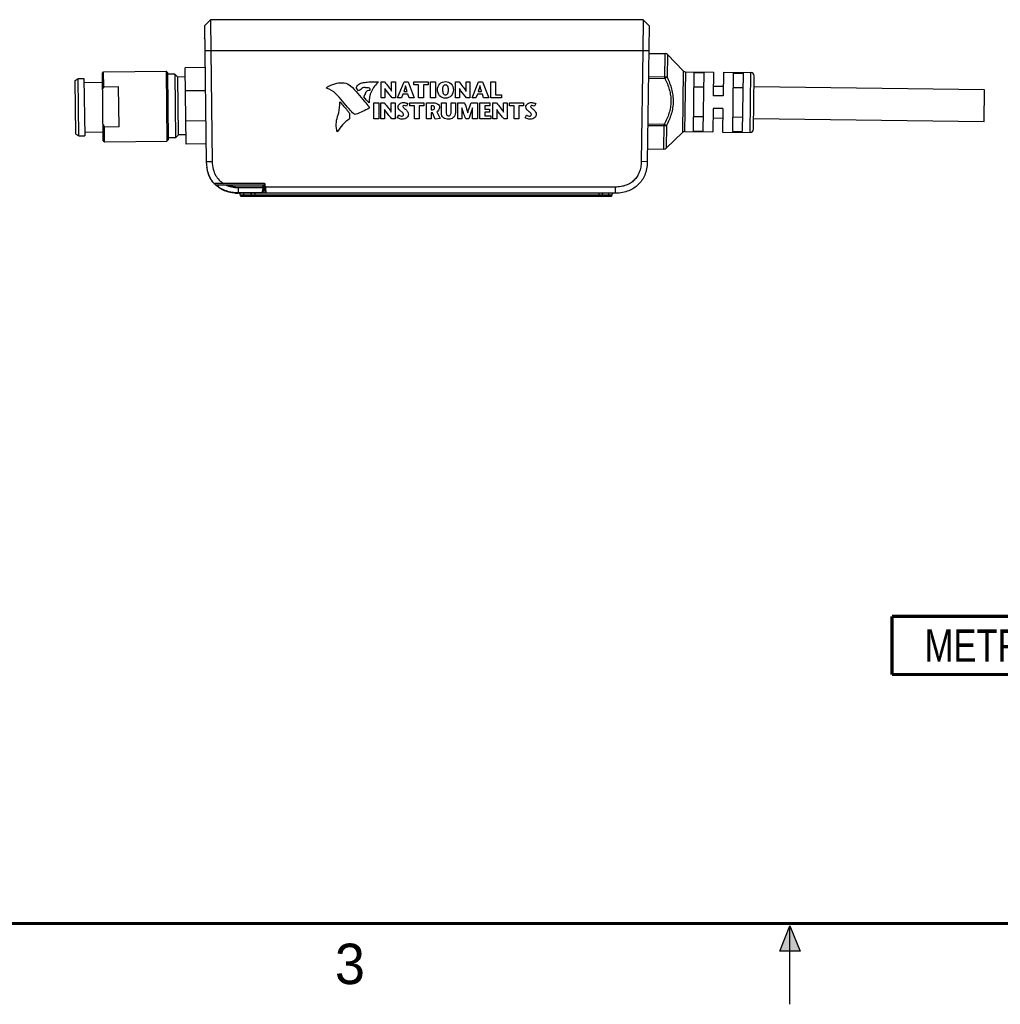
# Model space of a CAD drawing. Header units: inches. Extents: x 0 to 22, y 0 to 17.
# Tile 12 of 51: x 6.2 to 12.3, y 0 to 6.1. Entities that reach past the tile are written whole.
import ezdxf

# ---------------------------------------------------------------- set-up
doc = ezdxf.new("R2010")
doc.units = ezdxf.units.IN
doc.header["$LTSCALE"] = 1.21
doc.header["$MEASUREMENT"] = 0
doc.layers.get('0').update_dxf_attribs({"linetype": 'CONTINUOUS'})
doc.layers.add('02___PRT_ALL_AXES', color=7, linetype='CONTINUOUS')
doc.layers.add('DETAIL', color=7, linetype='CONTINUOUS')
doc.styles.get("Standard").update_dxf_attribs({"font": 'txt', "width": 0.8})
doc.styles.add('TEXTSTYLE_2', font='txt')

# ---------------------------------------------------------------- blocks, each defined once
blk = doc.blocks.new('METRIC_BL2', base_point=(12.3104, 2.2194))
at = {"layer": 'DETAIL', "color": 7, "linetype": 'CONTINUOUS', "const_width": 0.02}
for points in [[(11.6304, 2.3994), (12.9904, 2.3994)], [(11.6304, 2.3994), (11.6304, 2.0394)], [(12.9904, 2.3994), (12.9904, 2.0394)], [(11.6304, 2.0394), (12.9904, 2.0394)]]:
    blk.add_lwpolyline(points, dxfattribs=at)
at = {"layer": 'DETAIL', "color": 2, "linetype": 'CONTINUOUS', "width": 0.8}
blk.add_text('METRIC', height=0.2, dxfattribs=at).set_placement((11.8317, 2.1183))

msp = doc.modelspace()

# ---------------------------------------------------------------- hatches: boundary and pattern name
at = {"linetype": 'CONTINUOUS'}
msp.add_hatch(color=2, dxfattribs=at).paths.add_polyline_path([(10.9375, 0.3287), (11, 0.485), (11.0625, 0.3287)])

# ---------------------------------------------------------------- linework, layer by layer
at = {"color": 7, "linetype": 'CONTINUOUS'}
for p, q in [((7.4185, 6.0887), (7.3815, 6.0513)), ((10.0922, 6.0887), (7.4185, 6.0887)), ((10.1291, 6.0513), (10.0922, 6.0887)), ((7.4184, 6.0887), (7.3815, 6.0514)), ((7.3815, 6.0513), (7.3926, 5.2092)), ((7.4184, 6.0887), (7.4205, 5.8971)), ((10.0922, 6.0887), (10.0902, 5.8971)), ((10.1291, 6.0514), (10.0922, 6.0887)), ((10.1291, 6.0514), (10.0922, 6.0887)), ((10.1291, 6.0513), (10.1181, 5.2102)), ((7.3822, 5.9706), (7.3822, 5.9726)), ((7.4205, 5.8971), (7.3836, 5.8956)), ((7.4205, 5.8971), (7.4295, 5.2107)), ((10.0902, 5.8971), (7.4205, 5.8971)), ((10.0902, 5.8971), (10.0812, 5.2116)), ((10.1271, 5.8956), (10.0902, 5.8971)), ((10.2269, 5.7254), (10.229, 5.8788)), ((10.2428, 5.8728), (10.241, 5.7324)), ((7.3849, 5.7935), (7.2624, 5.7919)), ((7.2686, 5.3195), (7.2624, 5.7919)), ((6.5818, 5.7125), (6.6014, 5.7242)), ((6.6014, 5.7242), (6.6368, 5.7246)), ((6.606, 5.3699), (6.6014, 5.7242)), ((6.6368, 5.7246), (6.6414, 5.3703)), ((6.7505, 5.7576), (6.7583, 5.7656)), ((6.756, 5.3403), (6.7505, 5.7576)), ((6.7583, 5.7656), (7.1441, 5.7706)), ((6.7595, 5.6736), (6.7583, 5.7656)), ((7.1441, 5.7706), (7.1498, 5.3376)), ((7.1521, 5.7629), (7.1441, 5.7706)), ((7.1521, 5.7629), (7.1575, 5.3456)), ((7.198, 5.7517), (7.1522, 5.7511)), ((7.198, 5.7517), (7.2032, 5.358)), ((7.216, 5.7342), (7.198, 5.7517)), ((7.2632, 5.7348), (7.216, 5.7342)), ((7.2206, 5.3759), (7.216, 5.7342)), ((10.1249, 5.7268), (10.2269, 5.7254)), ((10.125, 5.7369), (10.2271, 5.7356)), ((10.241, 5.7324), (10.2269, 5.7254)), ((10.3402, 5.7728), (10.3352, 5.3912)), ((10.354, 5.7669), (10.3492, 5.3968)), ((10.4065, 5.762), (10.4018, 5.4004)), ((10.4065, 5.762), (10.4672, 5.7612)), ((10.4672, 5.7612), (10.4625, 5.3996)), ((10.528, 5.7646), (10.5261, 5.6189)), ((10.5887, 5.7638), (10.5867, 5.6181)), ((10.6493, 5.7588), (10.6446, 5.3972)), ((10.6493, 5.7588), (10.71, 5.758)), ((10.71, 5.758), (10.7052, 5.3964)), ((10.7544, 5.3915), (10.7592, 5.7616)), ((10.7743, 5.4109), (10.7787, 5.7416)), ((6.5862, 5.381), (6.5818, 5.7125)), ((6.6371, 5.701), (6.7513, 5.7025)), ((6.7595, 5.6736), (6.8501, 5.6748)), ((6.8533, 5.4258), (6.8501, 5.6748)), ((10.466, 5.6706), (10.4053, 5.6714)), ((10.7088, 5.6674), (10.6481, 5.6682)), ((7.2643, 5.6501), (7.3868, 5.6517)), ((10.5867, 5.6181), (10.5261, 5.6189)), ((10.403, 5.491), (10.4637, 5.4902)), ((10.525, 5.5402), (10.5231, 5.3946)), ((10.5857, 5.5394), (10.525, 5.5402)), ((10.5857, 5.5394), (10.5838, 5.3938)), ((10.6457, 5.4878), (10.7064, 5.487)), ((6.8533, 5.4258), (6.7628, 5.4246)), ((6.764, 5.3326), (6.7628, 5.4246)), ((7.3892, 5.4629), (7.2668, 5.4613)), ((10.2231, 5.4314), (10.121, 5.4328)), ((10.2232, 5.4416), (10.1212, 5.4429)), ((10.2212, 5.2883), (10.2232, 5.4416)), ((10.2371, 5.4342), (10.2232, 5.4416)), ((10.2371, 5.4342), (10.2352, 5.2938)), ((6.5862, 5.381), (6.606, 5.3699)), ((6.606, 5.3699), (6.6414, 5.3703)), ((6.6411, 5.394), (6.7553, 5.3954)), ((7.2206, 5.3759), (7.2032, 5.358)), ((7.2679, 5.3766), (7.2206, 5.3759)), ((10.4018, 5.4004), (10.4625, 5.3996)), ((10.6446, 5.3972), (10.7052, 5.3964)), ((6.756, 5.3403), (6.764, 5.3326)), ((6.764, 5.3326), (7.1498, 5.3376)), ((7.1575, 5.3456), (7.1498, 5.3376)), ((7.2032, 5.358), (7.1574, 5.3574)), ((7.3911, 5.3211), (7.2686, 5.3195)), ((7.4295, 5.2107), (7.3926, 5.2092)), ((10.1181, 5.2102), (10.0812, 5.2116)), ((7.7535, 5.075), (7.4451, 5.075)), ((7.4501, 5.0671), (7.7494, 5.0671)), ((7.5894, 5.0559), (7.5894, 5.0504)), ((7.5894, 5.0559), (7.7414, 5.0559)), ((7.7416, 5.0671), (7.7414, 5.0559)), ((7.7414, 5.0559), (7.7414, 5.0504)), ((7.7492, 5.0559), (7.7414, 5.0559)), ((7.7496, 5.0751), (7.7489, 5.0353)), ((7.7567, 5.0353), (7.7574, 5.0711)), ((7.7587, 5.0197), (7.7574, 5.0711)), ((7.7627, 5.0159), (7.7617, 5.0538)), ((9.9213, 5.0538), (7.7617, 5.0538)), ((9.9213, 5.0159), (9.9213, 5.0538)), ((7.5894, 5.0504), (7.5894, 5.0159)), ((7.5894, 5.0504), (7.7414, 5.0504)), ((7.7292, 5.0182), (7.5894, 5.0182)), ((9.9213, 5.0159), (7.5894, 5.0159)), ((7.604, 5.0001), (7.604, 5.0043)), ((7.6236, 5.0043), (7.604, 5.0043)), ((7.6237, 5.0001), (7.604, 5.0001)), ((9.8948, 4.9962), (7.608, 4.9962)), ((7.6236, 5.0159), (7.6236, 5.0043)), ((7.6237, 5.0001), (7.6236, 5.0043)), ((7.6729, 5.0043), (7.6236, 5.0043)), ((7.6237, 4.9962), (7.6237, 5.0001)), ((7.6729, 5.0001), (7.6237, 5.0001)), ((7.6729, 5.0001), (7.6729, 5.0043)), ((7.6925, 5.0043), (7.6729, 5.0043)), ((7.6926, 5.0001), (7.6729, 5.0001)), ((7.6925, 5.0159), (7.6925, 5.0043)), ((7.6926, 5.0001), (7.6925, 5.0043)), ((9.8181, 5.0043), (7.6925, 5.0043)), ((7.6926, 4.9962), (7.6926, 5.0001)), ((9.818, 5.0001), (7.6926, 5.0001)), ((7.7292, 5.0159), (7.7292, 5.0182)), ((7.7414, 5.0504), (7.741, 5.0298)), ((7.7567, 5.0159), (7.7567, 5.0353)), ((7.7583, 5.0353), (7.7567, 5.0353)), ((9.818, 5.0001), (9.8181, 5.0043)), ((9.818, 4.9962), (9.818, 5.0001)), ((9.8377, 5.0001), (9.818, 5.0001)), ((9.8181, 5.0159), (9.8181, 5.0043)), ((9.8378, 5.0043), (9.8181, 5.0043)), ((9.8377, 5.0001), (9.8378, 5.0043)), ((9.8791, 5.0001), (9.8377, 5.0001)), ((9.8791, 5.0043), (9.8378, 5.0043)), ((9.8791, 5.0159), (9.8791, 5.0043)), ((9.8791, 5.0001), (9.8791, 5.0043)), ((9.8988, 5.0043), (9.8791, 5.0043)), ((9.8791, 4.9962), (9.8791, 5.0001)), ((9.8988, 5.0001), (9.8791, 5.0001)), ((9.8988, 5.0001), (9.8988, 5.0043))]:
    msp.add_line(p, q, dxfattribs=at)
at = {"color": 40, "linetype": 'CONTINUOUS'}
for p, q in [((8.3337, 5.6492), (8.3206, 5.6649)), ((8.4731, 5.6052), (8.4731, 5.7044)), ((8.4731, 5.7044), (8.4948, 5.7044)), ((8.4966, 5.6633), (8.4966, 5.6052)), ((8.4969, 5.6633), (8.4966, 5.6633)), ((8.5379, 5.6476), (8.5379, 5.7044)), ((8.5379, 5.7044), (8.5614, 5.7044)), ((8.5614, 5.7044), (8.5614, 5.6052)), ((8.5752, 5.6052), (8.6156, 5.7044)), ((8.6156, 5.7044), (8.6407, 5.7044)), ((8.6244, 5.68), (8.6241, 5.68)), ((8.6407, 5.7044), (8.6784, 5.6052)), ((8.6763, 5.6858), (8.6763, 5.7044)), ((8.6763, 5.7044), (8.7634, 5.7044)), ((8.7049, 5.6858), (8.6763, 5.6858)), ((8.7049, 5.6052), (8.7049, 5.6858)), ((8.7348, 5.6858), (8.7348, 5.6052)), ((8.7634, 5.6858), (8.7348, 5.6858)), ((8.7634, 5.7044), (8.7634, 5.6858)), ((8.7788, 5.6052), (8.7788, 5.7044)), ((8.7788, 5.7044), (8.8087, 5.7044)), ((8.8087, 5.7044), (8.8087, 5.6052)), ((8.9331, 5.6052), (8.9331, 5.7044)), ((8.9331, 5.7044), (8.9548, 5.7044)), ((8.9567, 5.6633), (8.9567, 5.6052)), ((8.957, 5.6633), (8.9567, 5.6633)), ((8.9979, 5.6476), (8.9979, 5.7044)), ((8.9979, 5.7044), (9.0215, 5.7044)), ((9.0215, 5.7044), (9.0215, 5.6052)), ((9.0352, 5.6052), (9.0756, 5.7044)), ((9.0756, 5.7044), (9.1007, 5.7044)), ((9.0844, 5.68), (9.0841, 5.68)), ((9.1007, 5.7044), (9.1384, 5.6052)), ((9.1508, 5.6052), (9.1508, 5.7044)), ((9.1508, 5.7044), (9.1807, 5.7044)), ((9.1807, 5.7044), (9.1807, 5.6237)), ((8.4966, 5.6052), (8.4731, 5.6052)), ((8.5376, 5.6476), (8.5379, 5.6476)), ((8.5614, 5.6052), (8.5414, 5.6052)), ((8.5986, 5.6052), (8.5752, 5.6052)), ((8.6081, 5.6289), (8.5986, 5.6052)), ((8.6388, 5.6289), (8.6081, 5.6289)), ((8.6132, 5.6446), (8.634, 5.6446)), ((8.6466, 5.6052), (8.6388, 5.6289)), ((8.6784, 5.6052), (8.6466, 5.6052)), ((8.7348, 5.6052), (8.7049, 5.6052)), ((8.8087, 5.6052), (8.7788, 5.6052)), ((8.9567, 5.6052), (8.9331, 5.6052)), ((8.9977, 5.6476), (8.9979, 5.6476)), ((9.0215, 5.6052), (9.0015, 5.6052)), ((9.0586, 5.6052), (9.0352, 5.6052)), ((9.0681, 5.6289), (9.0586, 5.6052)), ((9.0989, 5.6289), (9.0681, 5.6289)), ((9.0732, 5.6446), (9.0941, 5.6446)), ((9.1067, 5.6052), (9.0989, 5.6289)), ((9.1384, 5.6052), (9.1067, 5.6052)), ((9.217, 5.6052), (9.1508, 5.6052)), ((9.1807, 5.6237), (9.217, 5.6237)), ((9.217, 5.6237), (9.217, 5.6052)), ((8.4285, 5.4752), (8.4285, 5.5745)), ((8.4285, 5.5745), (8.4584, 5.5745)), ((8.4584, 5.5745), (8.4584, 5.4752)), ((8.4711, 5.4752), (8.4711, 5.5745)), ((8.4711, 5.5745), (8.4928, 5.5745)), ((8.5359, 5.5176), (8.5359, 5.5745)), ((8.5359, 5.5745), (8.5595, 5.5745)), ((8.5595, 5.5745), (8.5595, 5.4752)), ((8.6387, 5.5695), (8.631, 5.5539)), ((8.6509, 5.5559), (8.6509, 5.5745)), ((8.6509, 5.5745), (8.7381, 5.5745)), ((8.6795, 5.5559), (8.6509, 5.5559)), ((8.6795, 5.4752), (8.6795, 5.5559)), ((8.7094, 5.5559), (8.7094, 5.4752)), ((8.7381, 5.5559), (8.7094, 5.5559)), ((8.7381, 5.5745), (8.7381, 5.5559)), ((8.7534, 5.4752), (8.7534, 5.5745)), ((8.7534, 5.5745), (8.7976, 5.5745)), ((8.7833, 5.5559), (8.7833, 5.5315)), ((8.7912, 5.5559), (8.7833, 5.5559)), ((8.8454, 5.5138), (8.8454, 5.5745)), ((8.8454, 5.5745), (8.8753, 5.5745)), ((8.8753, 5.5745), (8.8753, 5.5226)), ((8.9062, 5.523), (8.9062, 5.5745)), ((8.9062, 5.5745), (8.932, 5.5745)), ((8.932, 5.5745), (8.932, 5.5145)), ((8.9482, 5.4752), (8.9482, 5.5745)), ((8.9482, 5.5745), (8.9887, 5.5745)), ((8.9717, 5.5447), (8.9717, 5.4752)), ((8.972, 5.5447), (8.9717, 5.5447)), ((9.0288, 5.5745), (9.0685, 5.5745)), ((9.0386, 5.5447), (9.0383, 5.5447)), ((9.0386, 5.4752), (9.0386, 5.5447)), ((9.0685, 5.5745), (9.0685, 5.4752)), ((9.0841, 5.4752), (9.0841, 5.5745)), ((9.0841, 5.5745), (9.1444, 5.5745)), ((9.114, 5.5559), (9.114, 5.5363)), ((9.1444, 5.5559), (9.114, 5.5559)), ((9.1444, 5.5745), (9.1444, 5.5559)), ((9.1644, 5.4752), (9.1644, 5.5745)), ((9.1644, 5.5745), (9.1861, 5.5745)), ((9.2292, 5.5176), (9.2292, 5.5745)), ((9.2292, 5.5745), (9.2527, 5.5745)), ((9.2527, 5.5745), (9.2527, 5.4752)), ((9.2666, 5.5559), (9.2666, 5.5745)), ((9.2666, 5.5745), (9.3538, 5.5745)), ((9.2952, 5.5559), (9.2666, 5.5559)), ((9.2952, 5.4752), (9.2952, 5.5559)), ((9.3251, 5.5559), (9.3251, 5.4752)), ((9.3538, 5.5559), (9.3251, 5.5559)), ((9.3538, 5.5745), (9.3538, 5.5559)), ((9.4285, 5.5695), (9.4208, 5.5539)), ((8.2782, 5.5108), (8.2777, 5.4758)), ((8.4947, 5.5333), (8.4947, 5.4752)), ((8.4949, 5.5333), (8.4947, 5.5333)), ((8.5356, 5.5176), (8.5359, 5.5176)), ((8.5733, 5.4826), (8.5824, 5.499)), ((8.7833, 5.5315), (8.7918, 5.5315)), ((8.7833, 5.5128), (8.7833, 5.4752)), ((8.7911, 5.5128), (8.7833, 5.5128)), ((8.8068, 5.4735), (8.7911, 5.5128)), ((8.8169, 5.5193), (8.8389, 5.4768)), ((9.009, 5.5134), (9.0093, 5.5134)), ((9.114, 5.5363), (9.1437, 5.5363)), ((9.114, 5.5178), (9.114, 5.4938)), ((9.1437, 5.5178), (9.114, 5.5178)), ((9.114, 5.4938), (9.1505, 5.4938)), ((9.1437, 5.5363), (9.1437, 5.5178)), ((9.1505, 5.4938), (9.1505, 5.4752)), ((9.1879, 5.5333), (9.1879, 5.4752)), ((9.1882, 5.5333), (9.1879, 5.5333)), ((9.2289, 5.5176), (9.2292, 5.5176)), ((9.3631, 5.4826), (9.3722, 5.499)), ((8.4584, 5.4752), (8.4285, 5.4752)), ((8.4947, 5.4752), (8.4711, 5.4752)), ((8.5595, 5.4752), (8.5395, 5.4752)), ((8.7094, 5.4752), (8.6795, 5.4752)), ((8.7833, 5.4752), (8.7534, 5.4752)), ((8.8389, 5.4768), (8.8068, 5.4735)), ((8.9717, 5.4752), (8.9482, 5.4752)), ((9.0148, 5.4752), (8.9959, 5.4752)), ((9.0685, 5.4752), (9.0386, 5.4752)), ((9.1505, 5.4752), (9.0841, 5.4752)), ((9.1879, 5.4752), (9.1644, 5.4752)), ((9.2527, 5.4752), (9.2327, 5.4752)), ((9.3251, 5.4752), (9.2952, 5.4752))]:
    msp.add_line(p, q, dxfattribs=at)
at = {"color": 2, "linetype": 'CONTINUOUS'}
for p, q in [((10.9375, 0.3287), (11, 0.485)), ((11, 0.485), (11.0625, 0.3287)), ((11, 0), (11, 0.485)), ((11.0625, 0.3287), (10.9375, 0.3287))]:
    msp.add_line(p, q, dxfattribs=at)
at = {"color": 7, "linetype": 'CONTINUOUS', "const_width": 0.02}
msp.add_lwpolyline([(0.5, 0.5), (21.5, 0.5)], dxfattribs=at)
at = {"color": 7, "linetype": 'CONTINUOUS'}
for centre, radius, start, end in [((10.2287, 5.8591), 0.0197, 44.25, 89.25), ((10.3543, 5.7866), 0.0197, 224.25, 269.25), ((10.759, 5.7419), 0.0197, 359.25, 89.25), ((7.1572, 5.4515), 0.4555, 150.82384, 152.87326), ((7.1545, 5.657), 0.4555, 208.62674, 210.67616), ((10.3489, 5.3771), 0.0197, 89.25, 134.25), ((10.7547, 5.4112), 0.0197, 269.25, 359.25), ((10.2215, 5.3079), 0.0197, 269.25, 314.25), ((7.6193, 5.2082), 0.2266, 187.76054, 190.93799), ((7.4374, 5.1777), 0.0478, 220.9709, 221.67133), ((7.5705, 5.1915), 0.1743, 212.97057, 220.7515), ((7.4445, 5.0829), 0.00793, 220.83379, 237.12045), ((7.4444, 5.0829), 0.0079, 237.19444, 253.64473), ((7.5683, 5.1914), 0.1715, 222.57622, 223.21755), ((7.5681, 5.1912), 0.1712, 223.21732, 225.60185), ((7.5682, 5.1913), 0.1713, 225.60195, 226.4543), ((7.5697, 5.1929), 0.1735, 226.45392, 227.26571), ((7.5691, 5.1922), 0.1726, 227.26356, 228.78513), ((7.7535, 5.071), 0.00394, 1.5, 90), ((7.5892, 5.2695), 0.2536, 265.72682, 270.03528), ((7.5921, 5.0041), 0.0118, 1, 90), ((7.608, 5.0002), 0.00394, 181.00002, 270.00091), ((7.661, 5.0041), 0.0118, 1, 90), ((7.6769, 5.0002), 0.00394, 181.00002, 270.00091), ((7.7292, 5.0356), 0.0197, 270, 359), ((7.7292, 5.03), 0.0118, 270.00009, 359.00037), ((7.7627, 5.0199), 0.00394, 181.5, 270.45341), ((9.8338, 5.0002), 0.00394, 269.99909, 358.99998), ((9.8496, 5.0041), 0.0118, 90.00063, 179.00001), ((9.8948, 5.0002), 0.00394, 269.99909, 358.99998), ((9.9106, 5.0041), 0.0118, 90.00063, 179.00001)]:
    msp.add_arc(centre, radius, start, end, dxfattribs=at)
msp.add_ellipse((7.7616, 5.0593), major_axis=(-0.00015, 0.00549), ratio=0.716421, start_param=1.569787, end_param=3.122317, dxfattribs=at)
for points, knots in [([(10.2269, 5.7254), (10.2325, 5.7144), (10.2428, 5.6918), (10.255, 5.6566), (10.263, 5.6202), (10.2646, 5.5954), (10.2645, 5.583)], [0, 0, 0, 0, 0.250077, 0.500113, 0.750082, 1, 1, 1, 1]), ([(10.2271, 5.7356), (10.2296, 5.7356), (10.2344, 5.735), (10.239, 5.7335), (10.241, 5.7324)], [0, 0, 0, 0, 0.528575, 1, 1, 1, 1]), ([(10.241, 5.7324), (10.2466, 5.7207), (10.257, 5.697), (10.2692, 5.66), (10.277, 5.6218), (10.2785, 5.5958), (10.2784, 5.5828)], [0, 0, 0, 0, 0.250045, 0.500063, 0.750043, 1, 1, 1, 1]), ([(10.2645, 5.583), (10.2643, 5.5706), (10.262, 5.5458), (10.2531, 5.5096), (10.2399, 5.4748), (10.229, 5.4525), (10.2232, 5.4416)], [0, 0, 0, 0, 0.249919, 0.499888, 0.749923, 1, 1, 1, 1]), ([(10.2784, 5.5828), (10.2782, 5.5699), (10.2759, 5.5439), (10.2672, 5.5059), (10.254, 5.4693), (10.243, 5.4458), (10.2371, 5.4342)], [0, 0, 0, 0, 0.249957, 0.499937, 0.749955, 1, 1, 1, 1]), ([(10.2371, 5.4342), (10.235, 5.4332), (10.2304, 5.4318), (10.2256, 5.4314), (10.2231, 5.4314)], [0, 0, 0, 0, 0.471425, 1, 1, 1, 1]), ([(7.3926, 5.2092), (7.3929, 5.1856), (7.3983, 5.1497), (7.4175, 5.1062), (7.4313, 5.0866), (7.4391, 5.0777)], [0, 0, 0, 0, 0.499266, 0.749629, 1, 1, 1, 1]), ([(7.4295, 5.2107), (7.4297, 5.1948), (7.4332, 5.1654), (7.4484, 5.1265), (7.471, 5.096), (7.4903, 5.081), (7.5007, 5.075)], [0, 0, 0, 0, 0.296826, 0.548061, 0.774708, 1, 1, 1, 1]), ([(10.0812, 5.2116), (10.0811, 5.2), (10.079, 5.1775), (10.0702, 5.146), (10.0563, 5.1187), (10.0377, 5.0958), (10.0146, 5.0775), (9.9871, 5.0639), (9.9555, 5.0556), (9.9329, 5.0538), (9.9213, 5.0538)], [0, 0, 0, 0, 0.138235, 0.266846, 0.386144, 0.500013, 0.613882, 0.733177, 0.861781, 1, 1, 1, 1]), ([(10.1181, 5.2102), (10.1179, 5.194), (10.1146, 5.1646), (10.0991, 5.1146), (10.066, 5.0661), (10.0171, 5.0337), (9.9669, 5.0189), (9.9375, 5.0159), (9.9213, 5.0159)], [0, 0, 0, 0, 0.125, 0.25, 0.5, 0.75, 0.875, 1, 1, 1, 1]), ([(7.4385, 5.0777), (7.4304, 5.087), (7.4163, 5.1074), (7.4067, 5.1302), (7.403, 5.1419)], [0, 0, 0, 0, 0.499938, 1, 1, 1, 1]), ([(7.4391, 5.0777), (7.4399, 5.0768), (7.4418, 5.0754), (7.444, 5.075), (7.4451, 5.075)], [0, 0, 0, 0, 0.528649, 1, 1, 1, 1]), ([(7.5894, 5.0182), (7.5771, 5.0182), (7.5524, 5.0199), (7.5163, 5.0286), (7.4825, 5.044), (7.4625, 5.0587), (7.4535, 5.0671)], [0, 0, 0, 0, 0.250137, 0.500187, 0.750136, 1, 1, 1, 1]), ([(7.5894, 5.0159), (7.5628, 5.0159), (7.5252, 5.0219), (7.4823, 5.0417), (7.4634, 5.0553), (7.4553, 5.0624)], [0, 0, 0, 0, 0.523238, 0.784857, 1, 1, 1, 1]), ([(7.5703, 5.0166), (7.5508, 5.0181), (7.5198, 5.0244), (7.4824, 5.0417), (7.4637, 5.0551), (7.4556, 5.0621)], [0, 0, 0, 0, 0.455459, 0.755947, 1, 1, 1, 1]), ([(7.5105, 5.0671), (7.5227, 5.0612), (7.5487, 5.0528), (7.5759, 5.0504), (7.5894, 5.0504)], [0, 0, 0, 0, 0.499777, 1, 1, 1, 1]), ([(7.5244, 5.0671), (7.5347, 5.0632), (7.5562, 5.0575), (7.5784, 5.0559), (7.5894, 5.0559)], [0, 0, 0, 0, 0.499869, 1, 1, 1, 1]), ([(7.7492, 5.0559), (7.7492, 5.0551), (7.7487, 5.0536), (7.7469, 5.0518), (7.7443, 5.0506), (7.7424, 5.0504), (7.7414, 5.0504)], [0, 0, 0, 0, 0.210681, 0.446134, 0.712855, 1, 1, 1, 1]), ([(7.7489, 5.0353), (7.7489, 5.0345), (7.7484, 5.0329), (7.7465, 5.0311), (7.744, 5.03), (7.742, 5.0298), (7.741, 5.0298)], [0, 0, 0, 0, 0.210492, 0.446052, 0.713147, 1, 1, 1, 1]), ([(7.7567, 5.0353), (7.7557, 5.0352), (7.7543, 5.0352), (7.7524, 5.0351), (7.7512, 5.0351), (7.7503, 5.0351), (7.7495, 5.0351), (7.7492, 5.0352), (7.7489, 5.0352), (7.7489, 5.0353)], [0, 0, 0, 0, 0.382186, 0.554879, 0.706219, 0.830367, 0.922586, 0.979511, 1, 1, 1, 1])]:
    msp.add_open_spline(points, degree=3, knots=knots, dxfattribs=at)
at = {"color": 40, "linetype": 'CONTINUOUS'}
for points in [[(8.1365, 5.6648), (8.1354, 5.6652), (8.1345, 5.6675), (8.1354, 5.6681)], [(8.1923, 5.6317), (8.1769, 5.6468), (8.1572, 5.6584), (8.1365, 5.6648)], [(8.3602, 5.6679), (8.3506, 5.663), (8.3441, 5.6524), (8.3337, 5.6492)], [(8.3713, 5.6701), (8.3678, 5.6714), (8.3636, 5.6697), (8.3602, 5.6679)], [(8.3674, 5.6109), (8.3715, 5.619), (8.3758, 5.6271), (8.3781, 5.6358)], [(8.3998, 5.5737), (8.3871, 5.5841), (8.3786, 5.5989), (8.3674, 5.6109)], [(8.3988, 5.5416), (8.3729, 5.5268), (8.3458, 5.5139), (8.3178, 5.5036)], [(8.631, 5.5539), (8.6268, 5.5565), (8.6215, 5.5576), (8.6164, 5.5576)], [(9.4208, 5.5539), (9.4165, 5.5565), (9.4112, 5.5576), (9.4062, 5.5576)], [(8.2014, 5.3944), (8.1941, 5.4255), (8.1937, 5.4601), (8.2044, 5.4902)], [(8.3178, 5.5036), (8.3136, 5.5021), (8.3081, 5.5035), (8.3048, 5.5065)], [(8.2777, 5.4758), (8.2474, 5.4542), (8.2205, 5.4263), (8.2014, 5.3944)]]:
    msp.add_open_spline(points, degree=3, dxfattribs=at)
for points, knots in [([(8.1354, 5.6681), (8.1403, 5.6715), (8.1599, 5.684), (8.1821, 5.6927), (8.1991, 5.6958)], [0, 0, 0, 0, 0.256112, 1, 1, 1, 1]), ([(8.1991, 5.6958), (8.214, 5.6985), (8.244, 5.7021), (8.2739, 5.6901), (8.2844, 5.68)], [0, 0, 0, 0, 0.510415, 1, 1, 1, 1]), ([(8.2844, 5.68), (8.3156, 5.65), (8.3535, 5.606), (8.3896, 5.5607), (8.3988, 5.5492)], [0, 0, 0, 0, 0.745947, 1, 1, 1, 1]), ([(8.3206, 5.6649), (8.3208, 5.6685), (8.3245, 5.6826), (8.3373, 5.6932), (8.3475, 5.6961)], [0, 0, 0, 0, 0.256477, 1, 1, 1, 1]), ([(8.3475, 5.6961), (8.3549, 5.6982), (8.3739, 5.7028), (8.4108, 5.7045), (8.4398, 5.7041), (8.4572, 5.7042)], [0, 0, 0, 0, 0.211196, 0.528963, 1, 1, 1, 1]), ([(8.4016, 5.6661), (8.3945, 5.668), (8.384, 5.6664), (8.374, 5.669), (8.3713, 5.6701)], [0, 0, 0, 0, 0.72173, 1, 1, 1, 1]), ([(8.4572, 5.7042), (8.4389, 5.6879), (8.4081, 5.6485), (8.3967, 5.5978), (8.3998, 5.5737)], [0, 0, 0, 0, 0.502682, 1, 1, 1, 1]), ([(8.4061, 5.6537), (8.4067, 5.6536), (8.4061, 5.6569), (8.4057, 5.66), (8.4041, 5.6654), (8.4016, 5.6661)], [0, 0, 0, 0, 0.131843, 0.432205, 1, 1, 1, 1]), ([(8.4948, 5.7044), (8.5029, 5.6945), (8.5177, 5.676), (8.5325, 5.6572), (8.5376, 5.6476)], [0, 0, 0, 0, 0.540166, 1, 1, 1, 1]), ([(8.5414, 5.6052), (8.5293, 5.6199), (8.5134, 5.6384), (8.4996, 5.6586), (8.4969, 5.6633)], [0, 0, 0, 0, 0.779629, 1, 1, 1, 1]), ([(8.6241, 5.68), (8.6232, 5.6767), (8.6198, 5.6648), (8.6159, 5.6531), (8.6132, 5.6446)], [0, 0, 0, 0, 0.276431, 1, 1, 1, 1]), ([(8.634, 5.6446), (8.6332, 5.6474), (8.6299, 5.6592), (8.6266, 5.671), (8.6244, 5.68)], [0, 0, 0, 0, 0.240599, 1, 1, 1, 1]), ([(8.8216, 5.6559), (8.8216, 5.6687), (8.8313, 5.6956), (8.8581, 5.7061), (8.8709, 5.7061)], [0, 0, 0, 0, 0.499267, 1, 1, 1, 1]), ([(8.8709, 5.6854), (8.8681, 5.6854), (8.8623, 5.6841), (8.8535, 5.6739), (8.8528, 5.6632), (8.8528, 5.6559)], [0, 0, 0, 0, 0.220468, 0.434688, 1, 1, 1, 1]), ([(8.8709, 5.7061), (8.8837, 5.7061), (8.9105, 5.6956), (8.9202, 5.6687), (8.9202, 5.6559)], [0, 0, 0, 0, 0.500751, 1, 1, 1, 1]), ([(8.8891, 5.6559), (8.8891, 5.6632), (8.8883, 5.6739), (8.8796, 5.6841), (8.8737, 5.6854), (8.8709, 5.6854)], [0, 0, 0, 0, 0.565239, 0.779423, 1, 1, 1, 1]), ([(8.9548, 5.7044), (8.9629, 5.6945), (8.9778, 5.676), (8.9926, 5.6572), (8.9977, 5.6476)], [0, 0, 0, 0, 0.540169, 1, 1, 1, 1]), ([(9.0015, 5.6052), (8.9893, 5.6199), (8.9734, 5.6384), (8.9597, 5.6586), (8.957, 5.6633)], [0, 0, 0, 0, 0.779687, 1, 1, 1, 1]), ([(9.0841, 5.68), (9.0832, 5.6767), (9.0799, 5.6648), (9.0759, 5.6531), (9.0732, 5.6446)], [0, 0, 0, 0, 0.276463, 1, 1, 1, 1]), ([(9.0941, 5.6446), (9.0933, 5.6474), (9.0899, 5.6592), (9.0867, 5.671), (9.0844, 5.68)], [0, 0, 0, 0, 0.240545, 1, 1, 1, 1]), ([(8.3048, 5.5065), (8.2943, 5.516), (8.2552, 5.5564), (8.2222, 5.6022), (8.1923, 5.6317)], [0, 0, 0, 0, 0.251961, 1, 1, 1, 1]), ([(8.3781, 5.6358), (8.3796, 5.6416), (8.3871, 5.6531), (8.4002, 5.6538), (8.4061, 5.6537)], [0, 0, 0, 0, 0.500482, 1, 1, 1, 1]), ([(8.8709, 5.6035), (8.8579, 5.6035), (8.8297, 5.6143), (8.8216, 5.6427), (8.8216, 5.6559)], [0, 0, 0, 0, 0.496932, 1, 1, 1, 1]), ([(8.8528, 5.6559), (8.8528, 5.6516), (8.8532, 5.6438), (8.8559, 5.6334), (8.8619, 5.6256), (8.868, 5.6242), (8.8709, 5.6242)], [0, 0, 0, 0, 0.316126, 0.573853, 0.784986, 1, 1, 1, 1]), ([(8.9202, 5.6559), (8.9202, 5.6427), (8.9121, 5.6143), (8.884, 5.6035), (8.8709, 5.6035)], [0, 0, 0, 0, 0.503048, 1, 1, 1, 1]), ([(8.8709, 5.6242), (8.8738, 5.6242), (8.8799, 5.6256), (8.8859, 5.6334), (8.8886, 5.6438), (8.8891, 5.6516), (8.8891, 5.6559)], [0, 0, 0, 0, 0.215117, 0.426218, 0.683901, 1, 1, 1, 1]), ([(8.2044, 5.4902), (8.207, 5.4975), (8.2155, 5.5268), (8.2175, 5.5576), (8.2186, 5.5803)], [0, 0, 0, 0, 0.254004, 1, 1, 1, 1]), ([(8.2186, 5.5803), (8.2337, 5.5628), (8.254, 5.54), (8.2735, 5.5166), (8.2782, 5.5108)], [0, 0, 0, 0, 0.756267, 1, 1, 1, 1]), ([(8.3988, 5.5492), (8.3997, 5.548), (8.3999, 5.5454), (8.3998, 5.5422), (8.3988, 5.5416)], [0, 0, 0, 0, 0.551977, 1, 1, 1, 1]), ([(8.4928, 5.5745), (8.5009, 5.5645), (8.5158, 5.5461), (8.5305, 5.5273), (8.5356, 5.5176)], [0, 0, 0, 0, 0.540168, 1, 1, 1, 1]), ([(8.578, 5.5495), (8.578, 5.5568), (8.5876, 5.5726), (8.6043, 5.5762), (8.6128, 5.5762)], [0, 0, 0, 0, 0.46204, 1, 1, 1, 1]), ([(8.5945, 5.523), (8.5902, 5.5268), (8.5814, 5.5334), (8.578, 5.5445), (8.578, 5.5495)], [0, 0, 0, 0, 0.53172, 1, 1, 1, 1]), ([(8.6164, 5.5576), (8.6142, 5.5576), (8.6099, 5.557), (8.6077, 5.5531), (8.6077, 5.5515)], [0, 0, 0, 0, 0.586561, 1, 1, 1, 1]), ([(8.6077, 5.5515), (8.6077, 5.5482), (8.615, 5.5412), (8.6216, 5.5363), (8.6257, 5.5325)], [0, 0, 0, 0, 0.371924, 1, 1, 1, 1]), ([(8.6128, 5.5762), (8.6157, 5.5762), (8.6247, 5.5754), (8.6336, 5.5727), (8.6387, 5.5695)], [0, 0, 0, 0, 0.330941, 1, 1, 1, 1]), ([(8.8037, 5.5437), (8.8037, 5.5472), (8.8015, 5.5547), (8.7942, 5.5559), (8.7912, 5.5559)], [0, 0, 0, 0, 0.539187, 1, 1, 1, 1]), ([(8.7918, 5.5315), (8.7951, 5.5315), (8.8015, 5.5344), (8.8037, 5.5408), (8.8037, 5.5437)], [0, 0, 0, 0, 0.531827, 1, 1, 1, 1]), ([(8.7976, 5.5745), (8.8069, 5.5745), (8.821, 5.5724), (8.8323, 5.5593), (8.8336, 5.5517), (8.8336, 5.548)], [0, 0, 0, 0, 0.556344, 0.773767, 1, 1, 1, 1]), ([(8.8336, 5.548), (8.8336, 5.5416), (8.831, 5.5295), (8.8216, 5.5216), (8.8169, 5.5193)], [0, 0, 0, 0, 0.546899, 1, 1, 1, 1]), ([(8.9959, 5.4752), (8.9939, 5.4807), (8.9854, 5.5036), (8.9774, 5.5268), (8.972, 5.5447)], [0, 0, 0, 0, 0.237313, 1, 1, 1, 1]), ([(8.9887, 5.5745), (8.9904, 5.5697), (8.9977, 5.5495), (9.0045, 5.5291), (9.009, 5.5134)], [0, 0, 0, 0, 0.235723, 1, 1, 1, 1]), ([(9.0093, 5.5134), (9.0108, 5.519), (9.0168, 5.5395), (9.0238, 5.5597), (9.0288, 5.5745)], [0, 0, 0, 0, 0.27064, 1, 1, 1, 1]), ([(9.0383, 5.5447), (9.0365, 5.5384), (9.0293, 5.5151), (9.021, 5.492), (9.0148, 5.4752)], [0, 0, 0, 0, 0.267555, 1, 1, 1, 1]), ([(9.1861, 5.5745), (9.1942, 5.5645), (9.209, 5.5461), (9.2238, 5.5273), (9.2289, 5.5176)], [0, 0, 0, 0, 0.540127, 1, 1, 1, 1]), ([(9.3678, 5.5495), (9.3678, 5.5568), (9.3773, 5.5726), (9.394, 5.5762), (9.4025, 5.5762)], [0, 0, 0, 0, 0.462048, 1, 1, 1, 1]), ([(9.3843, 5.523), (9.38, 5.5268), (9.3712, 5.5334), (9.3678, 5.5445), (9.3678, 5.5495)], [0, 0, 0, 0, 0.531712, 1, 1, 1, 1]), ([(9.4062, 5.5576), (9.4039, 5.5576), (9.3997, 5.557), (9.3974, 5.5531), (9.3974, 5.5515)], [0, 0, 0, 0, 0.586531, 1, 1, 1, 1]), ([(9.3974, 5.5515), (9.3974, 5.5482), (9.4048, 5.5412), (9.4114, 5.5363), (9.4154, 5.5325)], [0, 0, 0, 0, 0.371936, 1, 1, 1, 1]), ([(9.4025, 5.5762), (9.4055, 5.5762), (9.4145, 5.5754), (9.4234, 5.5727), (9.4285, 5.5695)], [0, 0, 0, 0, 0.330933, 1, 1, 1, 1]), ([(8.5395, 5.4752), (8.5273, 5.4899), (8.5114, 5.5085), (8.4976, 5.5287), (8.4949, 5.5333)], [0, 0, 0, 0, 0.779714, 1, 1, 1, 1]), ([(8.6045, 5.4735), (8.6016, 5.4735), (8.5908, 5.4741), (8.5796, 5.4776), (8.5733, 5.4826)], [0, 0, 0, 0, 0.264641, 1, 1, 1, 1]), ([(8.5824, 5.499), (8.5835, 5.4982), (8.5885, 5.4946), (8.5947, 5.4921), (8.5994, 5.4921)], [0, 0, 0, 0, 0.22914, 1, 1, 1, 1]), ([(8.6119, 5.5024), (8.6119, 5.5044), (8.6086, 5.5135), (8.5999, 5.5182), (8.5945, 5.523)], [0, 0, 0, 0, 0.211645, 1, 1, 1, 1]), ([(8.5994, 5.4921), (8.6024, 5.4921), (8.6087, 5.4933), (8.6119, 5.4995), (8.6119, 5.5024)], [0, 0, 0, 0, 0.497803, 1, 1, 1, 1]), ([(8.6415, 5.5027), (8.6415, 5.4963), (8.634, 5.4789), (8.6151, 5.4735), (8.6045, 5.4735)], [0, 0, 0, 0, 0.378664, 1, 1, 1, 1]), ([(8.6257, 5.5325), (8.6305, 5.5279), (8.6391, 5.5195), (8.6415, 5.5076), (8.6415, 5.5027)], [0, 0, 0, 0, 0.577872, 1, 1, 1, 1]), ([(8.8892, 5.4735), (8.8783, 5.4735), (8.8605, 5.4765), (8.8468, 5.4956), (8.8454, 5.5074), (8.8454, 5.5138)], [0, 0, 0, 0, 0.486471, 0.716097, 1, 1, 1, 1]), ([(8.8753, 5.5226), (8.8753, 5.5186), (8.8755, 5.5115), (8.8773, 5.5021), (8.8826, 5.4952), (8.888, 5.4942), (8.8906, 5.4942)], [0, 0, 0, 0, 0.329197, 0.582078, 0.781631, 1, 1, 1, 1]), ([(8.932, 5.5145), (8.932, 5.5081), (8.9303, 5.4961), (8.9168, 5.4775), (8.8996, 5.4735), (8.8892, 5.4735)], [0, 0, 0, 0, 0.2897, 0.527728, 1, 1, 1, 1]), ([(8.8906, 5.4942), (8.8929, 5.4942), (8.8978, 5.4955), (8.903, 5.502), (8.9057, 5.5115), (8.9062, 5.5188), (8.9062, 5.523)], [0, 0, 0, 0, 0.189877, 0.392637, 0.655086, 1, 1, 1, 1]), ([(9.2327, 5.4752), (9.2206, 5.4899), (9.2047, 5.5085), (9.1909, 5.5287), (9.1882, 5.5333)], [0, 0, 0, 0, 0.779669, 1, 1, 1, 1]), ([(9.3943, 5.4735), (9.3914, 5.4735), (9.3806, 5.4741), (9.3694, 5.4776), (9.3631, 5.4826)], [0, 0, 0, 0, 0.264635, 1, 1, 1, 1]), ([(9.3722, 5.499), (9.3733, 5.4982), (9.3783, 5.4946), (9.3845, 5.4921), (9.3892, 5.4921)], [0, 0, 0, 0, 0.229022, 1, 1, 1, 1]), ([(9.4017, 5.5024), (9.4017, 5.5044), (9.3984, 5.5135), (9.3897, 5.5182), (9.3843, 5.523)], [0, 0, 0, 0, 0.211614, 1, 1, 1, 1]), ([(9.3892, 5.4921), (9.3921, 5.4921), (9.3985, 5.4933), (9.4017, 5.4995), (9.4017, 5.5024)], [0, 0, 0, 0, 0.497712, 1, 1, 1, 1]), ([(9.4313, 5.5027), (9.4313, 5.4963), (9.4238, 5.4789), (9.4049, 5.4735), (9.3943, 5.4735)], [0, 0, 0, 0, 0.378656, 1, 1, 1, 1]), ([(9.4154, 5.5325), (9.4203, 5.5279), (9.4289, 5.5195), (9.4313, 5.5076), (9.4313, 5.5027)], [0, 0, 0, 0, 0.577881, 1, 1, 1, 1])]:
    msp.add_open_spline(points, degree=3, knots=knots, dxfattribs=at)
at = {"layer": '02___PRT_ALL_AXES', "color": 7, "linetype": 'CONTINUOUS'}
for p, q in [((10.1269, 5.8801), (10.229, 5.8788)), ((10.2428, 5.8728), (10.3402, 5.7728)), ((10.354, 5.7669), (10.528, 5.7646)), ((10.5887, 5.7638), (10.7592, 5.7616)), ((10.5268, 5.678), (10.5875, 5.6772)), ((10.7778, 5.6747), (12.2029, 5.6561)), ((12.2003, 5.4592), (12.2029, 5.656)), ((10.5242, 5.4812), (10.5849, 5.4804)), ((10.7752, 5.4779), (12.2003, 5.4592)), ((10.2352, 5.2938), (10.3352, 5.3912)), ((10.3492, 5.3968), (10.5231, 5.3946)), ((10.5838, 5.3938), (10.7544, 5.3915)), ((10.1192, 5.2896), (10.2212, 5.2883))]:
    msp.add_line(p, q, dxfattribs=at)

# ---------------------------------------------------------------- block references
at = {"layer": 'DETAIL', "color": 2, "linetype": 'CONTINUOUS'}
msp.add_blockref('METRIC_BL2', (12.3104, 2.2194), dxfattribs=at)

# ---------------------------------------------------------------- texts
at = {"color": 2, "linetype": 'CONTINUOUS', "insert": (8.1875, 0.375), "char_height": 0.25, "width": 0.25, "attachment_point": 1, "line_spacing_factor": 0.9, "style": 'TEXTSTYLE_2'}
msp.add_mtext('3', dxfattribs=at)

doc.saveas('drawing.dxf')
